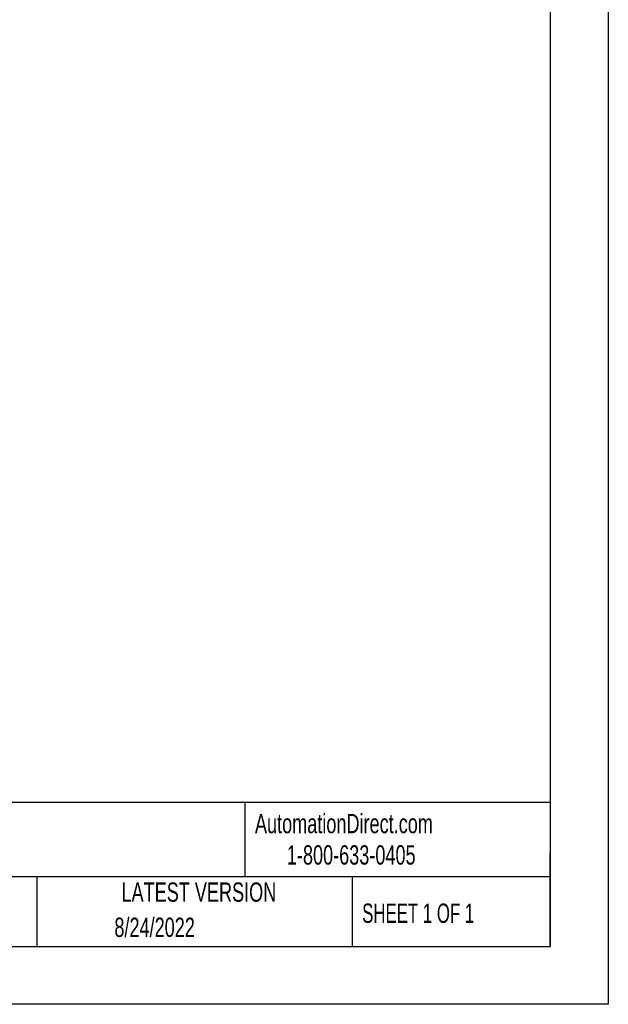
# Model space of a CAD drawing. Header units: millimetres. Extents: x 0 to 559, y 0 to 432.
# Tile 15 of 28: x 430 to 559, y 0 to 216. Entities that reach past the tile are written whole.
import ezdxf

# ---------------------------------------------------------------- set-up
doc = ezdxf.new("R2010")
doc.units = ezdxf.units.MM
doc.header["$LTSCALE"] = 2
doc.linetypes.add('CENTERX2', pattern=[20.32, 12.7, -2.54, 2.54, -2.54])
doc.layers.add('TEXT', color=140, linetype='Continuous', lineweight=25)
doc.styles.add('SLDTEXTSTYLE0', font='TXT', dxfattribs={"width": 0.7})
doc.styles.add('SLDTEXTSTYLE1', font='TXT', dxfattribs={"width": 0.65})

msp = doc.modelspace()

# ---------------------------------------------------------------- linework, layer by layer
at = {"color": 7, "linetype": 'Continuous'}
for p, q in [((558.805, 431.805), (558.805, 0.005)), ((558.805, 0.005), (0.005, 0.005))]:
    msp.add_line(p, q, dxfattribs=at)
at = {"layer": 'TEXT'}
for p, q in [((546.1, 419.1), (546.1, 12.7)), ((546.1, 44.252), (12.7, 44.252)), ((479.151, 44.252), (479.151, 27.94)), ((546.1, 12.7), (546.1, 33.02)), ((546.1, 27.94), (12.7, 27.94)), ((433.624, 27.94), (433.624, 12.7)), ((502.697, 27.94), (502.697, 12.7)), ((12.7, 12.7), (546.1, 12.7))]:
    msp.add_line(p, q, dxfattribs=at)

# ---------------------------------------------------------------- texts
at = {"layer": 'TEXT', "linetype": 'CENTERX2', "lineweight": 18}
for s, insert, char_height, attachment_point, style in [('AutomationDirect.com', (481.39, 41.753), 4.23333, 1, 'SLDTEXTSTYLE0'), ('1-800-633-0405', (488.383, 34.874), 4.23333, 1, 'SLDTEXTSTYLE0'), ('LATEST VERSION', (469.104, 26.728), 4.23333, 2, 'SLDTEXTSTYLE0'), ('SHEET 1 OF 1', (504.883, 22.103), 4.23333, 1, 'SLDTEXTSTYLE1'), ('8/24/2022', (459.403, 19.009), 4.2333, 2, 'SLDTEXTSTYLE0')]:
    msp.add_mtext(s, dxfattribs=dict(at, insert=insert, char_height=char_height, attachment_point=attachment_point, style=style))

doc.saveas('drawing.dxf')
